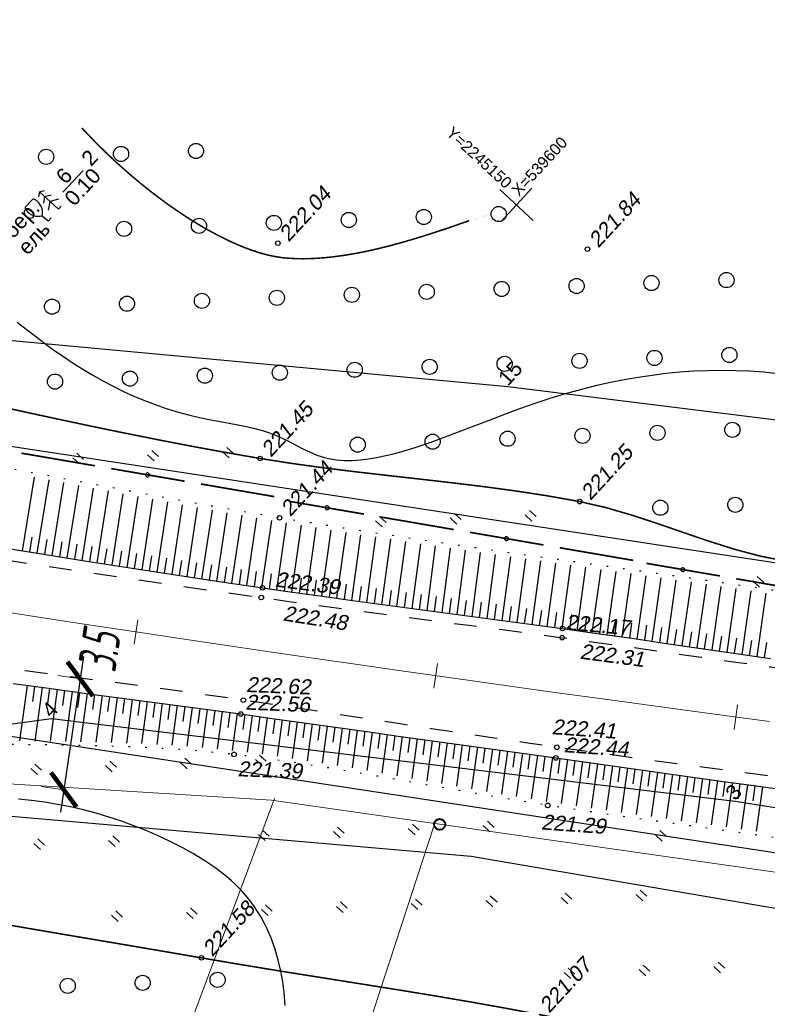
# Model space of a CAD drawing. Header units: millimetres. Extents: x -10 to 1169, y 1 to 1686.
# Tile 106 of 224: x 584 to 634, y 489 to 554. Entities that reach past the tile are written whole.
import ezdxf
from ezdxf.lldxf.tags import DXFTag

# ---------------------------------------------------------------- set-up
doc = ezdxf.new("R2010")
doc.units = ezdxf.units.MM
for name, pattern in [('ADOT1', [1, 0, -1]), ('AHIDDEN1', [2, 0.5, -1.5]), ('AHIDDEN2', [3, 1.5, -1.5]), ('CONTI', [0]), ('PHANTOM2', [1.25, 0.625, -0.125, 0.125, -0.125, 0.125, -0.125])]:
    doc.linetypes.add(name, pattern=pattern)
for name, color, linetype in [('CONTURS', 7, 'Continuous'), ('COORDS', 7, 'Continuous'), ('IZOLINES', 32, 'Continuous'), ('PDIGIT', 170, 'Continuous'), ('PICKETS', 7, 'Continuous'), ('ОБЪЕКТЫ_АВТОДОРОГ', 7, 'Continuous'), ('УЧАСТКИ', 7, 'Continuous')]:
    doc.layers.add(name, color=color, linetype=linetype)
doc.layers.add('СВЯЗЬ', color=170, linetype='Связь', lineweight=30)
doc.styles.add('2.5', font='isocpeui.ttf', dxfattribs={"width": 0.6, "height": 2.5})
doc.styles.get("Standard").update_dxf_attribs({"font": 'arial.ttf'})
tags = doc.linetypes.add('газ', pattern='A,42.7,-5.08,["Г",Standard,S=2.54,R=0,X=-2.54,Y=-1.27],-3.81', length=51.59).pattern_tags.tags
tags[6] = DXFTag(74, 10)
doc.linetypes.add('Связь', pattern='A,12.5,[130,ltypeshp.shx,S=1,R=-30,X=0,Y=0.9],1,[130,ltypeshp.shx,S=1,R=-30,X=0,Y=0.9],1,[130,ltypeshp.shx,S=1,R=-30,X=0,Y=0.9],4.5', length=19)
doc.dimstyles.new('Пятисотый', dxfattribs={"dimtxt": 2.5, "dimasz": 2, "dimexe": 1.5, "dimexo": 0, "dimgap": 1, "dimtad": 1, "dimdec": 1, "dimlfac": 0.5, "dimrnd": 0.5, "dimzin": 0, "dimdsep": 46, "dimtxsty": '2.5', "dimblk": 'ARCHTICK', "dimcen": 2, "dimdle": 1.5, "dimclrd": 190, "dimclre": 190, "dimclrt": 190, "dimadec": 0, "dimazin": 0, "dimtfac": 1, "dimtdec": 1, "dimtix": 1, "dimtmove": 1, "dimatfit": 3, "dimfxl": 1, "dimtolj": 1, "dimtzin": 0, "dimlwe": 20, "dimarcsym": 0})

# ---------------------------------------------------------------- blocks, each defined once
blk = doc.blocks.new('401')
at = {"layer": 'CONTURS'}
for p, q in [((0, 0), (0, 1.2)), ((0.8, 0), (0.8, 1.2))]:
    blk.add_line(p, q, dxfattribs=at)
blk = doc.blocks.new('372')
at = {"layer": 'CONTURS'}
blk.add_circle((0, 0), 1, dxfattribs=at)
blk = doc.blocks.new('390_2')
at = {"layer": 'CONTURS', "color": 7}
for p, q in [((0.7, 3.47), (-0.69, 3.47)), ((0, 1.06), (0, 0.03)), ((0.02, 0), (0.58, 0))]:
    blk.add_line(p, q, dxfattribs=at)
at = {"layer": 'CONTURS', "color": 7, "linetype": 'Continuous'}
for centre, radius, start, end in [((1.01, 2.72), 1.95, 167.2459, 239.376), ((-19.94, 7.46), 19.52, 347.2459, 347.6983), ((-0.65, 3.26), 0.22, 101.9408, 167.6983), ((-0.69, 3.45), 0.0195, 90, 101.9408), ((-1.01, 2.72), 1.95, 300.624, 12.7541), ((0.65, 3.26), 0.22, 12.3017, 76.9673), ((19.94, 7.46), 19.52, 192.3017, 192.7541)]:
    blk.add_arc(centre, radius, start, end, dxfattribs=at)
blk = doc.blocks.new('390_5')
at = {"layer": 'CONTURS', "color": 7}
for p, q in [((0, 3.4), (-0.57, 3.03)), ((0, 3.4), (0, 0.01)), ((0, 3.4), (0.58, 3.03)), ((-0.96, 0.88), (0, 1.51)), ((0, 2.48), (-0.76, 2)), ((0, 2.48), (0.77, 2)), ((0.97, 0.88), (0, 1.51)), ((0, 0), (0.53, 0))]:
    blk.add_line(p, q, dxfattribs=at)
blk = doc.blocks.new('133')
at = {"layer": 'CONTURS', "color": 7, "linetype": 'Continuous', "const_width": 0.2}
for points in [[(-11, 0), (-2, 0)], [(0, 0), (9, 0)]]:
    blk.add_lwpolyline(points, dxfattribs=at)
at = {"layer": 'CONTURS', "color": 7, "linetype": 'Continuous', "const_width": 0.5}
blk.add_lwpolyline([(-6.79, 0, 1), (-6.29, 0, 1)], format="xyb", close=True, dxfattribs=at)
blk = doc.blocks.new('_ArchTick')
at = {"color": 0, "linetype": 'ByBlock', "const_width": 0.15}
blk.add_lwpolyline([(-0.5, -0.5), (0.5, 0.5)], dxfattribs=at)
blk = doc.blocks.new('*D41')
at = {"layer": 'CONTURS', "color": 190, "linetype": 'Continuous', "lineweight": -2}
blk.add_line((588.64, 511.788), (587.117, 501.501), dxfattribs=at)
at = {"layer": 'CONTURS', "color": 190, "linetype": 'Continuous', "lineweight": 20}
for p, q in [((588.421, 510.304), (586.937, 510.524)), ((587.337, 502.985), (585.853, 503.204))]:
    blk.add_line(p, q, dxfattribs=at)
at = {"layer": 'Defpoints', "color": 0}
for p in [(588.421, 510.304), (587.337, 502.985), (587.337, 502.985)]:
    blk.add_point(p, dxfattribs=at)
at = {"layer": 'CONTURS', "color": 190, "lineweight": -2, "xscale": 2, "yscale": 2, "zscale": 2}
for p, rotation in [((588.421, 510.304), 81.57656603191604), ((587.337, 502.985), 261.5765660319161)]:
    blk.add_blockref('_ArchTick', p, dxfattribs=dict(at, rotation=rotation))
at = {"layer": 'CONTURS', "color": 190, "lineweight": 15, "insert": (589.686, 512.141), "char_height": 2.5, "attachment_point": 5, "rotation": 81.57657, "style": '2.5'}
blk.add_mtext('\\A1;3.5', dxfattribs=at)
blk = doc.blocks.new('пкк')
at = {"layer": 'ОБЪЕКТЫ_АВТОДОРОГ', "lineweight": 15, "ltscale": 200}
blk.add_line((-0.011, -0.822), (-0.008, 0.805), dxfattribs=at)

msp = doc.modelspace()

# ---------------------------------------------------------------- linework, layer by layer
at = {"linetype": 'Continuous', "lineweight": 40}
msp.add_circle((612.14863, 500.69723), 0.36213, dxfattribs=at)
at = {"layer": 'CONTURS', "lineweight": -2}
for p, q in [((584.60546, 518.76586), (585.39515, 523.63195)), ((585.59255, 518.60568), (586.37404, 523.44794)), ((586.57984, 518.44677), (587.35217, 523.26359)), ((587.56737, 518.28934), (588.33102, 523.07911)), ((588.5549, 518.13191), (589.3099, 522.89476)), ((589.54268, 517.97606), (590.28828, 522.71166)), ((590.53065, 517.82144), (591.26738, 522.52843)), ((591.51863, 517.66682), (592.24649, 522.34519)), ((592.5069, 517.51409), (593.22539, 522.16511)), ((593.49531, 517.36234), (594.20502, 521.98503)), ((594.48373, 517.21058), (595.18464, 521.80494)), ((595.47249, 517.06104), (596.16417, 521.62909)), ((596.46135, 516.9122), (597.1445, 521.45406)), ((597.45021, 516.76336), (598.12477, 521.27905)), ((598.43945, 516.61708), (599.10489, 521.10879)), ((599.42876, 516.47121), (600.08588, 520.94077)), ((600.41806, 516.32534), (601.06656, 520.77281)), ((601.40786, 516.18287), (602.04674, 520.60969)), ((602.39768, 516.04055), (603.02794, 520.45092)), ((603.388, 515.90171), (604.00851, 520.29225)), ((604.37833, 515.76301), (604.99001, 520.13342)), ((585.099, 518.68577), (585.25876, 519.67293)), ((586.08619, 518.52622), (586.24502, 519.51353)), ((605.36905, 515.62711), (605.97173, 519.97673)), ((606.35979, 515.49132), (606.95539, 519.82623)), ((607.35082, 515.35765), (607.9393, 519.6757)), ((608.34185, 515.22406), (608.92426, 519.525)), ((587.0736, 518.36805), (587.23149, 519.35551)), ((588.06113, 518.21063), (588.21814, 519.19822)), ((589.04879, 518.05399), (589.20484, 519.04173)), ((590.03667, 517.89875), (590.19175, 518.88665)), ((609.33308, 515.09192), (609.90965, 519.37424)), ((610.32432, 514.95982), (610.89686, 519.22962)), ((611.31566, 514.82848), (611.88464, 519.08496)), ((612.307, 514.69717), (612.87328, 518.94017)), ((591.02464, 517.74413), (591.17883, 518.73217)), ((592.01276, 517.59046), (592.16596, 518.57865)), ((593.0011, 517.43821), (593.15331, 518.42656)), ((593.98952, 517.28646), (594.1408, 518.27495)), ((613.29835, 514.56594), (613.86261, 518.79528)), ((614.2897, 514.4347), (614.85308, 518.65341)), ((615.28097, 514.30285), (615.84448, 518.51246)), ((616.27224, 514.17098), (616.83646, 518.37143)), ((617.26333, 514.0378), (617.82932, 518.23028)), ((594.97811, 517.13581), (595.12837, 518.12446)), ((595.96692, 516.98662), (596.11614, 517.97542)), ((596.95578, 516.83778), (597.10402, 517.82673)), ((597.94483, 516.69022), (598.09198, 517.67933)), ((598.9341, 516.54414), (599.08011, 517.53342)), ((618.25442, 513.90458), (618.82273, 518.0901)), ((619.24523, 513.76937), (619.81719, 517.95075)), ((620.23604, 513.6341), (620.81184, 517.81136)), ((621.22642, 513.49572), (621.80739, 517.67185)), ((622.21679, 513.35726), (622.80245, 517.53235)), ((599.92341, 516.39827), (600.06828, 517.38772)), ((600.91296, 516.25411), (601.05653, 517.24375)), ((601.90277, 516.11171), (602.04493, 517.10156)), ((602.89284, 515.97113), (603.03354, 516.96118)), ((623.20687, 513.21673), (623.7978, 517.39266)), ((624.19679, 513.07515), (624.79213, 517.25311)), ((625.18662, 512.93288), (625.7861, 517.11361)), ((626.17626, 512.78933), (626.77892, 516.97407)), ((603.88316, 515.83236), (604.02244, 516.82261)), ((604.87369, 515.69506), (605.01162, 516.6855)), ((605.86442, 515.55921), (606.0011, 516.54983)), ((606.8553, 515.42448), (606.99088, 516.41525)), ((607.84633, 515.29086), (607.98095, 516.28175)), ((627.1659, 512.64575), (627.7707, 516.83244)), ((628.15542, 512.50136), (628.76149, 516.69095)), ((629.14494, 512.35697), (629.75141, 516.54958)), ((630.1345, 512.2128), (630.74047, 516.40833)), ((631.12406, 512.06871), (631.72817, 516.26334)), ((608.83747, 515.15799), (608.97128, 516.149)), ((609.8287, 515.02587), (609.96187, 516.01696)), ((610.81999, 514.89415), (610.95269, 515.88531)), ((611.81133, 514.76283), (611.94372, 515.75403)), ((612.80267, 514.63155), (612.93494, 515.62277)), ((632.11371, 511.92522), (632.71467, 516.11781)), ((633.10349, 511.78256), (633.70063, 515.97236)), ((613.79403, 514.50032), (613.92633, 515.49153)), ((614.78534, 514.36877), (614.91786, 515.35995)), ((615.7766, 514.23691), (615.90951, 515.22804)), ((616.76778, 514.10439), (616.90124, 515.09544)), ((617.75887, 513.97119), (617.89304, 514.96215)), ((618.74983, 513.83698), (618.88486, 514.82782)), ((619.74064, 513.70174), (619.87668, 514.69244)), ((620.73123, 513.56491), (620.8684, 514.55546)), ((621.72161, 513.42649), (621.85996, 514.41687)), ((622.71183, 513.28699), (622.85134, 514.27721)), ((623.70183, 513.14594), (623.84242, 514.13601)), ((624.69171, 513.00402), (624.83321, 513.99396)), ((625.68144, 512.86111), (625.82368, 513.85094)), ((626.67108, 512.71754), (626.81384, 513.7073)), ((627.66066, 512.57356), (627.80373, 513.56327)), ((628.65018, 512.42917), (628.79335, 513.41887)), ((629.63972, 512.28489), (629.78278, 513.2746)), ((630.62928, 512.14076), (630.77203, 513.13052)), ((631.61889, 511.99697), (631.76111, 512.9868)), ((632.6086, 511.85389), (632.75009, 512.84383)), ((633.59839, 511.71137), (633.73896, 512.70144)), ((584.91313, 509.87449), (584.40649, 506.21599)), ((585.4086, 509.80731), (585.27215, 508.81666)), ((585.90406, 509.74013), (585.41932, 506.20085)), ((586.39961, 509.67352), (586.26458, 508.68268)), ((586.89515, 509.60691), (586.43133, 506.18572)), ((587.3908, 509.54115), (587.25693, 508.55015)), ((587.88646, 509.47538), (587.44145, 506.169)), ((588.38212, 509.40961), (588.24907, 508.4185)), ((588.87777, 509.34385), (588.45011, 506.1493)), ((589.3735, 509.27861), (589.24108, 508.28741)), ((589.86922, 509.21337), (589.45813, 506.12962)), ((590.36496, 509.14821), (590.23295, 508.15696)), ((590.86069, 509.08304), (590.46422, 506.10267)), ((591.35642, 509.01781), (591.22457, 508.02654)), ((591.85215, 508.95258), (591.46847, 506.06787)), ((592.34786, 508.88721), (592.21593, 507.89595)), ((592.84357, 508.82185), (592.47218, 506.03308)), ((593.33927, 508.75648), (593.20708, 507.76526)), ((593.83498, 508.69112), (593.47323, 505.98281)), ((594.33058, 508.62492), (594.19784, 507.63377)), ((594.82618, 508.55873), (594.47215, 505.9224)), ((595.32176, 508.49235), (595.18827, 507.5013)), ((595.81733, 508.42598), (595.47094, 505.862)), ((596.31283, 508.35907), (596.17845, 507.36814)), ((596.80834, 508.29217), (596.46571, 505.77551)), ((597.30367, 508.22398), (597.16837, 507.23317)), ((597.79899, 508.15578), (597.45975, 505.67889)), ((598.29432, 508.08759), (598.15827, 507.09689)), ((598.78965, 508.0194), (598.45407, 505.58224)), ((599.28486, 507.95033), (599.14809, 506.95973)), ((599.78006, 507.88126), (599.4449, 505.46014)), ((600.27523, 507.81192), (600.13787, 506.8214)), ((600.7704, 507.74258), (600.43567, 505.3331)), ((601.26557, 507.67327), (601.12783, 506.68281)), ((601.76075, 507.60397), (601.4253, 505.19459)), ((602.25592, 507.53468), (602.11794, 506.54425)), ((602.7511, 507.4654), (602.41465, 505.05207)), ((603.24628, 507.39614), (603.10815, 506.40573)), ((603.74146, 507.32689), (603.40308, 504.90152)), ((604.23664, 507.25766), (604.09844, 506.26725)), ((604.73183, 507.18843), (604.39102, 504.74655)), ((605.22702, 507.11922), (605.08878, 506.12882)), ((605.7222, 507.05001), (605.37833, 504.5864)), ((606.21739, 506.98084), (606.07916, 505.99044)), ((606.71259, 506.91166), (606.36509, 504.42199)), ((607.20778, 506.8425), (607.06956, 505.8521)), ((607.70297, 506.77335), (607.35149, 504.25467)), ((608.19817, 506.70423), (608.05998, 505.71382)), ((608.69337, 506.6351), (608.33742, 504.08382)), ((609.18857, 506.566), (609.05041, 505.57559)), ((609.68377, 506.49689), (609.32321, 503.91175)), ((610.17898, 506.42782), (610.04086, 505.43741)), ((610.67419, 506.35876), (610.30868, 503.73745)), ((611.1694, 506.2897), (611.03132, 505.29928)), ((611.6646, 506.22064), (611.29415, 503.56303)), ((612.15982, 506.15163), (612.02178, 505.1612)), ((612.65503, 506.08261), (612.27956, 503.38826)), ((613.15025, 506.0136), (613.01224, 505.02317)), ((613.64546, 505.94459), (613.26502, 503.2139)), ((614.14068, 505.87564), (614.00271, 504.8852)), ((614.63591, 505.80668), (614.25075, 503.04165)), ((615.13113, 505.73772), (614.99317, 504.74728)), ((615.62635, 505.66876), (615.23651, 502.86975)), ((616.12158, 505.59985), (615.98364, 504.60941)), ((616.61681, 505.53095), (616.22297, 502.70301)), ((617.11204, 505.46204), (616.9741, 504.4716)), ((617.60727, 505.39314), (617.20937, 502.53629)), ((618.1025, 505.32428), (617.96454, 504.33385)), ((618.59774, 505.25543), (618.19684, 502.37774)), ((619.09298, 505.18658), (618.95496, 504.19615)), ((619.58821, 505.11773), (619.18422, 502.21952)), ((620.08343, 505.04872), (619.9453, 504.0583)), ((620.57864, 504.97971), (620.17249, 502.06904)), ((621.07385, 504.91065), (620.93557, 503.92025)), ((621.56906, 504.84159), (621.16089, 501.91976)), ((622.06424, 504.77233), (621.92579, 503.78196)), ((622.55942, 504.70307), (622.14974, 501.77452)), ((623.05458, 504.63365), (622.91596, 503.64331)), ((623.54974, 504.56424), (623.13901, 501.63129)), ((624.04488, 504.49476), (623.90614, 503.50443)), ((624.54003, 504.42528), (624.12862, 501.48996)), ((625.03517, 504.35569), (624.89634, 503.36538)), ((625.5303, 504.2861), (625.11873, 501.35084)), ((626.02543, 504.21651), (625.88658, 503.2262)), ((626.52057, 504.14692), (626.10908, 501.21228)), ((627.0157, 504.07733), (626.87687, 503.08701)), ((627.51083, 504.00773), (627.09983, 501.07535)), ((628.00597, 503.93814), (627.86722, 502.94781)), ((628.5011, 503.86855), (628.09076, 500.93841)), ((628.99626, 503.79912), (628.85767, 502.80877)), ((629.49141, 503.7297), (629.08199, 500.80174)), ((629.98657, 503.66028), (629.84822, 502.6699)), ((630.48173, 503.59086), (630.07339, 500.66505)), ((630.97692, 503.52171), (630.83888, 502.53128)), ((631.47212, 503.45256), (631.0649, 500.52696)), ((631.96732, 503.38349), (631.82967, 502.39301)), ((632.46253, 503.31442), (632.05652, 500.38862)), ((632.95778, 503.24565), (632.82059, 502.25511)), ((633.45303, 503.17688), (633.04815, 500.24793))]:
    msp.add_line(p, q, dxfattribs=at)
at = {"layer": 'CONTURS', "color": 1, "linetype": 'газ', "lineweight": 15}
for p, q in [((575.85561, 503.85812), (601.0501, 502.29748)), ((601.0501, 502.29748), (643.09834, 496.27387))]:
    msp.add_line(p, q, dxfattribs=at)
at = {"layer": 'CONTURS', "color": 0, "linetype": 'CONTI', "lineweight": 15}
for p, q in [((601.2417, 502.3998), (591.30019, 475.76924)), ((611.77517, 500.58449), (603.67876, 475.87324))]:
    msp.add_line(p, q, dxfattribs=at)
at = {"layer": 'CONTURS', "linetype": 'AHIDDEN1', "const_width": 0.1, "flags": 128}
for points in [[(555.53073, 546.79417), (556.11664, 546.43615), (556.69754, 546.07218), (557.27344, 545.70226), (557.84432, 545.3264), (558.4102, 544.9446), (558.97106, 544.55685), (559.52692, 544.16316), (560.07778, 543.76352), (560.62362, 543.35794), (561.16445, 542.94641), (562.46551, 541.79911), (563.6595, 540.49383), (564.77852, 539.08191), (565.85463, 537.61464), (566.91991, 536.14335), (568.00644, 534.71934), (569.14629, 533.39394), (570.37154, 532.21845), (571.71426, 531.24418), (573.20654, 530.52246), (573.6744, 530.36381), (574.15308, 530.22422), (574.64069, 530.10041), (575.13533, 529.98908), (575.6351, 529.88692), (576.13812, 529.79066), (576.64249, 529.69698), (577.14631, 529.6026), (577.64769, 529.50421), (578.14474, 529.39853), (580.35192, 528.90589), (582.56013, 528.41563), (584.76965, 527.9301), (586.98077, 527.45162), (589.19377, 526.98252), (591.40894, 526.52514), (593.62657, 526.08181), (595.84695, 525.65487), (598.07035, 525.24664), (600.29707, 524.85946), (602.39913, 524.5293), (604.50825, 524.23904), (606.6224, 523.97751), (608.73958, 523.73354), (610.85776, 523.49594), (612.97492, 523.25356), (615.08904, 522.99521), (617.1981, 522.70971), (619.30008, 522.3859), (621.39295, 522.01261), (623.11042, 521.61847), (624.81957, 521.1233), (626.52269, 520.56358), (628.22205, 519.97576), (629.91995, 519.39632), (631.61868, 518.86171), (633.32052, 518.4084), (635.02777, 518.07285), (636.7427, 517.89153), (638.46761, 517.90091), (638.93657, 517.94157), (639.40606, 517.99799), (639.876, 518.06673), (640.3463, 518.14436), (640.8169, 518.22744), (641.28769, 518.31255), (641.7586, 518.39626), (642.22955, 518.47513), (642.70045, 518.54573), (643.17123, 518.60463), (646.00676, 518.56403), (648.91026, 518.26179), (652.74183, 517.52676), (655.9137, 516.91338), (658.74623, 516.57614), (661.43451, 515.8212)], [(314.80166, 532.01277), (316.73886, 532.48306), (318.67527, 532.95645), (320.61087, 533.43294), (322.54567, 533.91254), (324.47966, 534.39523), (326.41285, 534.88102), (328.34523, 535.36991), (330.27681, 535.8619), (332.20759, 536.35699), (334.13756, 536.85518), (336.21996, 537.43308), (338.29564, 538.07013), (340.36708, 538.74252), (342.43675, 539.42648), (344.50713, 540.09819), (346.5807, 540.73387), (348.65993, 541.30973), (350.74731, 541.80198), (352.84531, 542.18681), (354.9564, 542.44045), (356.80618, 542.52837), (358.66563, 542.49642), (360.53299, 542.37138), (362.40649, 542.18004), (364.28435, 541.9492), (366.16481, 541.70565), (368.04609, 541.47618), (369.92643, 541.28758), (371.80404, 541.16664), (373.67717, 541.14016), (375.34163, 541.20613), (377.00667, 541.33927), (378.67194, 541.52162), (380.33704, 541.73523), (382.00161, 541.96217), (383.66528, 542.18448), (385.32767, 542.38421), (386.9884, 542.54342), (388.6471, 542.64416), (390.3034, 542.66848), (392.97479, 542.52407), (395.6361, 542.18495), (398.28995, 541.69583), (400.93893, 541.10142), (403.58563, 540.44641), (406.23266, 539.77551), (408.88262, 539.13343), (411.5381, 538.56487), (414.20171, 538.11454), (416.87604, 537.82714), (419.16966, 537.75214), (421.48498, 537.82265), (423.81415, 537.9945), (426.14931, 538.2235), (428.4826, 538.46545), (430.80617, 538.67617), (433.11216, 538.81147), (435.39273, 538.82716), (437.64, 538.67905), (439.84614, 538.32296), (441.99683, 537.70493), (444.09218, 536.84084), (446.14612, 535.79118), (448.1726, 534.61647), (450.18555, 533.37721), (452.19894, 532.13391), (454.22669, 530.94707), (456.28276, 529.8772), (458.38108, 528.98481), (460.53561, 528.33041), (462.59042, 527.97893), (464.70208, 527.83971), (466.85487, 527.8572), (469.0331, 527.97586), (471.22107, 528.14015), (473.40308, 528.29453), (475.56344, 528.38346), (477.68645, 528.35138), (479.7564, 528.14277), (481.7576, 527.70208), (483.93959, 526.88106), (486.02587, 525.77396), (488.03954, 524.44624), (490.00371, 522.96336), (491.94149, 521.39077), (493.87599, 519.79392), (495.83032, 518.23827), (497.8276, 516.78927), (499.89092, 515.51237), (502.04341, 514.47304), (504.12695, 513.71053), (506.26424, 513.08026), (508.44534, 512.55709), (510.66032, 512.11589), (512.89924, 511.7315), (515.15217, 511.3788), (517.40916, 511.03263), (519.66028, 510.66786), (521.89559, 510.25935), (524.10517, 509.78195), (528.57351, 508.6529), (533.01459, 507.41252), (537.43551, 506.09021), (541.84338, 504.71538), (546.24529, 503.31741), (550.64836, 501.92571), (555.05968, 500.56968), (559.48636, 499.27873), (563.9355, 498.08224), (568.4142, 497.00963), (571.19497, 496.40947), (573.98359, 495.8419), (576.77882, 495.30199), (579.57942, 494.7848), (582.38414, 494.28539), (585.19175, 493.79885), (588.001, 493.32024), (590.81065, 492.84461), (593.61945, 492.36705), (596.42618, 491.88263), (598.64905, 491.50286), (600.87432, 491.13598), (603.10117, 490.7777), (605.3288, 490.42375), (607.5564, 490.06987), (609.78317, 489.71177), (612.00831, 489.34519), (614.231, 488.96584), (616.45045, 488.56946), (618.66585, 488.15178), (620.44546, 487.7971), (622.22212, 487.42715), (623.99647, 487.04533), (625.7692, 486.65503), (627.54097, 486.25966), (629.31243, 485.8626), (631.08427, 485.46725), (632.85713, 485.07702), (632.99796, 485.04672)]]:
    msp.add_lwpolyline(points, dxfattribs=at)
at = {"layer": 'CONTURS', "linetype": 'ADOT1', "flags": 128}
for points in [[(658.01901, 512.12489), (657.86569, 512.15311), (655.47174, 512.58831), (653.07692, 513.01816), (650.68121, 513.44265), (648.28462, 513.86179), (645.88715, 514.27558), (643.48879, 514.68401), (639.30753, 515.36871), (635.12005, 516.01567), (630.92786, 516.63411), (626.73249, 517.23324), (622.53546, 517.82227), (618.33827, 518.41043), (614.14247, 519.00694), (609.94955, 519.621), (605.76105, 520.26185), (601.57848, 520.93868), (598.48973, 521.46774), (595.40456, 522.01858), (592.32199, 522.58528), (589.24105, 523.16188), (586.16077, 523.74245), (583.08017, 524.32104), (579.99828, 524.89169), (576.91413, 525.44848), (573.82673, 525.98545), (570.73513, 526.49667), (568.49373, 526.82605), (566.24139, 527.1088), (563.98237, 527.36225), (561.72092, 527.60372), (559.46129, 527.85055), (557.20774, 528.12004), (554.96452, 528.42954), (552.73588, 528.79636), (550.52609, 529.23784), (548.33938, 529.77128), (546.64866, 530.25982), (544.97231, 530.80384), (543.30763, 531.39308), (541.65189, 532.01722), (540.00239, 532.666), (538.3564, 533.32911), (536.71121, 533.99626), (535.0641, 534.65717), (533.41237, 535.30155), (531.75328, 535.9191), (529.45386, 536.74634), (527.15251, 537.5682), (524.84924, 538.38469), (522.54403, 539.19581), (520.23689, 540.00155), (517.92783, 540.80193), (515.61683, 541.59693), (513.3039, 542.38657), (510.98905, 543.17083), (508.67226, 543.94972)], [(645.02314, 498.06055), (643.42808, 498.34676), (641.06479, 498.75799), (638.8936, 499.11806), (636.71897, 499.45789), (634.54159, 499.78165), (632.36217, 500.09356), (630.18142, 500.3978), (628.00003, 500.69855), (625.81872, 501.00003), (623.63819, 501.30641), (621.45914, 501.6219), (619.28228, 501.95067), (617.21092, 502.28258), (615.14178, 502.63232), (613.07412, 502.99362), (611.0072, 503.36019), (608.94028, 503.72576), (606.87262, 504.08407), (604.80348, 504.42882), (602.73213, 504.75375), (600.65781, 505.05258), (598.57979, 505.31904), (595.71554, 505.59743), (592.83706, 505.77148), (589.94884, 505.87158), (587.0554, 505.92812), (584.16125, 505.97152), (581.27089, 506.03215), (578.38885, 506.14044), (575.51962, 506.32676), (572.66772, 506.62153), (569.83766, 507.05513), (567.7318, 507.47509), (565.63637, 507.95855), (563.54962, 508.49464), (561.46981, 509.0725), (559.39519, 509.68126), (557.32402, 510.31004), (555.25455, 510.94798), (553.18503, 511.5842), (551.11373, 512.20785), (549.03889, 512.80804), (546.89687, 513.4035), (544.75112, 513.98861), (542.60347, 514.56868), (540.45578, 515.149), (538.3099, 515.73489), (536.16766, 516.33164), (534.0309, 516.94457), (531.90149, 517.57896), (529.78125, 518.24014), (527.67203, 518.93339), (525.33944, 519.73562), (523.01514, 520.56217), (520.69913, 521.41305), (518.39142, 522.28826), (516.09201, 523.1878), (513.80089, 524.11166), (511.51806, 525.05985), (509.24354, 526.03236), (506.97731, 527.02921), (504.71937, 528.05038)]]:
    msp.add_lwpolyline(points, dxfattribs=at)
at = {"layer": 'CONTURS'}
msp.add_lwpolyline([(587.28342, 542.43546), (588.61995, 543.88187)], dxfattribs=at)
at = {"layer": 'CONTURS', "linetype": 'AHIDDEN2', "flags": 128}
for points in [[(508.26174, 538.14487), (510.60093, 537.16017), (512.94739, 536.19786), (515.30114, 535.25793), (517.66216, 534.34038), (520.03047, 533.44522), (522.40605, 532.57243), (524.78891, 531.72204), (527.17905, 530.89402), (529.57647, 530.08838), (531.98117, 529.30513), (533.95788, 528.67831), (535.93993, 528.06416), (537.92711, 527.46368), (539.91925, 526.87791), (541.91615, 526.30785), (543.91763, 525.75453), (545.92349, 525.21894), (547.93356, 524.70212), (549.94763, 524.20508), (551.96552, 523.72883), (553.9182, 523.29369), (555.87705, 522.88436), (557.84113, 522.49713), (559.8095, 522.1283), (561.78121, 521.77416), (563.7553, 521.431), (565.73085, 521.09511), (567.70689, 520.7628), (569.68248, 520.43036), (571.65667, 520.09408), (574.52094, 519.60809), (577.38743, 519.13452), (580.25592, 518.67239), (583.1262, 518.2207), (585.99805, 517.77848), (588.87124, 517.34474), (591.74557, 516.91851), (594.6208, 516.49878), (597.49673, 516.08459), (600.37312, 515.67495), (602.35769, 515.3974), (604.34317, 515.12625), (606.32937, 514.86016), (608.3161, 514.59777), (610.30317, 514.33774), (612.29039, 514.07871), (614.27757, 513.81934), (616.26452, 513.55829), (618.25104, 513.29419), (620.23695, 513.02571), (622.52988, 512.7102), (624.82227, 512.39064), (627.11424, 512.06806), (629.40594, 511.74349), (631.6975, 511.41794), (633.98907, 511.09245), (636.28079, 510.76803), (638.5728, 510.44571), (640.86523, 510.12652), (643.15822, 509.81147), (645.5263, 509.48961), (647.89464, 509.16962), (650.26323, 508.8515), (652.63208, 508.53526), (654.476, 508.29059)], [(648.66206, 501.99865), (646.52196, 502.26648), (644.13266, 502.56832), (641.74372, 502.87294), (639.55662, 503.15368), (637.36967, 503.43583), (635.18293, 503.71977), (632.99646, 504.0059), (630.81033, 504.29462), (628.62462, 504.58633), (626.43937, 504.88142), (624.25466, 505.18029), (622.07056, 505.48334), (619.88713, 505.79095), (617.81533, 506.08892), (615.74444, 506.39332), (613.67427, 506.70279), (611.60464, 507.016), (609.53534, 507.3316), (607.46618, 507.64824), (605.39698, 507.96457), (603.32754, 508.27926), (601.25767, 508.59095), (599.18717, 508.89829), (596.34678, 509.30383), (593.50307, 509.69002), (590.65732, 510.06419), (587.81081, 510.43366), (584.96482, 510.80576), (582.12065, 511.1878), (579.27955, 511.58712), (576.44283, 512.01104), (573.61176, 512.46687), (570.78763, 512.96196), (568.72249, 513.34793), (566.6594, 513.7476), (564.59838, 514.16019), (562.53947, 514.58493), (560.4827, 515.02105), (558.42809, 515.46777), (556.37568, 515.92432), (554.32548, 516.38993), (552.27755, 516.86383), (550.23189, 517.34524), (548.10757, 517.84868), (545.98243, 518.35406), (543.85785, 518.86487), (541.73519, 519.38456), (539.61584, 519.91662), (537.50117, 520.46452), (535.39255, 521.03173), (533.29136, 521.62172), (531.19898, 522.23798), (529.11677, 522.88397), (526.79199, 523.64008), (524.47597, 524.42341), (522.16873, 525.23394), (519.87025, 526.07167), (517.58054, 526.93662), (515.2996, 527.82877), (513.02743, 528.74813), (510.76403, 529.6947), (508.5094, 530.66847), (506.26353, 531.66945)]]:
    msp.add_lwpolyline(points, dxfattribs=at)
at = {"layer": 'CONTURS', "linetype": 'Continuous', "flags": 128}
for points in [[(583.26067, 518.98409), (586.12382, 518.51946), (588.98824, 518.06283), (591.85391, 517.61435), (594.72079, 517.17418), (597.58886, 516.74249), (600.45807, 516.31944), (602.43629, 516.035), (604.41557, 515.75779), (606.39571, 515.48639), (608.37651, 515.21939), (610.35774, 514.95537), (612.33922, 514.69291), (614.32072, 514.43059), (616.30204, 514.16701), (618.28297, 513.90075), (620.26331, 513.63038), (622.55134, 513.31048), (624.83845, 512.98339), (627.12498, 512.65172), (629.41125, 512.31812), (631.6976, 511.9852), (633.98434, 511.6556)], [(583.99379, 509.99913), (586.49783, 509.65963), (589.00306, 509.32722), (591.5088, 508.99785), (594.01435, 508.66746), (596.51904, 508.332), (599.02216, 507.98739), (601.10174, 507.69618), (603.18136, 507.40519), (605.26101, 507.11444), (607.34069, 506.82392), (609.4204, 506.53362), (611.50015, 506.24356), (613.57993, 505.95372), (615.65974, 505.66411), (617.73958, 505.37473), (619.81945, 505.08558), (621.9986, 504.78169), (624.17756, 504.47623), (626.35641, 504.16999), (628.53526, 503.86374), (630.71422, 503.55826), (632.89338, 503.25433), (635.07285, 502.95272)]]:
    msp.add_lwpolyline(points, dxfattribs=at)
at = {"layer": 'COORDS', "lineweight": -2}
for p, q in [((618.32588, 540.58216), (616.12252, 542.61814)), ((616.20621, 540.49847), (618.24219, 542.70183))]:
    msp.add_line(p, q, dxfattribs=at)
at = {"layer": 'IZOLINES', "const_width": 0.1}
msp.add_lwpolyline([(588.52787, 546.68265), (589.18683, 545.98674), (589.20093, 545.97223), (589.20094, 545.97222), (589.20096, 545.9722), (589.20068, 545.97228), (589.72552, 545.44299), (590.26039, 544.924), (590.80502, 544.41541), (591.35917, 543.91736), (591.92268, 543.43008), (592.4955, 542.95396), (593.07766, 542.48949), (593.64796, 542.05324), (594.25712, 541.60767), (594.26927, 541.59901), (594.26928, 541.599), (594.26973, 541.59895), (594.86351, 541.18516), (595.46687, 540.78576), (596.07994, 540.40176), (596.53061, 540.13379), (597.02396, 539.8547), (597.0405, 539.84561), (597.04052, 539.8456), (597.04057, 539.84557), (597.04243, 539.84526), (597.66525, 539.51492), (598.29865, 539.20607), (598.6194, 539.06036), (598.94292, 538.92106), (599.26928, 538.78872), (599.81375, 538.58758), (599.829, 538.58233), (599.82902, 538.58232), (599.82907, 538.58231), (599.82773, 538.58193), (600.21832, 538.45557), (600.61284, 538.34291), (601.00259, 538.24908), (601.3924, 538.17427), (601.39156, 538.17367), (601.63652, 538.13725), (601.88227, 538.10723), (602.12868, 538.08384), (602.62248, 538.05482), (603.11678, 538.04636), (603.61086, 538.05558), (604.10424, 538.08036), (604.59659, 538.11908), (605.08767, 538.17042), (605.5773, 538.23332), (606.06537, 538.30686), (606.55178, 538.39023), (607.03649, 538.48271), (607.51945, 538.58361), (608.00067, 538.69231), (608.48017, 538.80822), (608.97758, 538.93592), (608.96639, 538.93267), (609.71948, 539.13933), (610.46885, 539.35882), (611.11948, 539.55938), (611.74062, 539.75831), (611.73067, 539.75632), (612.81777, 540.11743), (613.86546, 540.47966), (613.85639, 540.4771), (614.08572, 540.55699), (614.08631, 540.5572), (614.08749, 540.55761)], dxfattribs=at)
at = {"layer": 'IZOLINES'}
for points in [[(584.26301, 533.86977), (584.86104, 533.3951), (585.4647, 532.92772), (586.07504, 532.46918), (586.69285, 532.02092), (587.31886, 531.58439), (587.95369, 531.16101), (588.59783, 530.75222), (589.25164, 530.35944), (589.91534, 529.98404), (590.58904, 529.62737), (591.27268, 529.29073), (591.96607, 528.97534), (592.66889, 528.68231), (593.38064, 528.41259), (594.1007, 528.16685), (594.82825, 527.94536), (595.56234, 527.74772), (596.30186, 527.5725), (597.04554, 527.41666), (597.79195, 527.27474), (599.28498, 526.99279), (599.86635, 526.86162), (600.44545, 526.70341), (600.44857, 526.70245), (600.44858, 526.70245), (600.44858, 526.70245), (600.4486, 526.70244), (600.44866, 526.70341), (600.90726, 526.55044), (601.35722, 526.3749), (601.74874, 526.20096), (602.11909, 526.02093), (602.1173, 526.02359), (603.07021, 525.52813), (603.55271, 525.29313), (604.04707, 525.08672), (604.55527, 524.92259), (604.81435, 524.85892), (605.07602, 524.80816), (605.3396, 524.77006), (605.86917, 524.72954), (606.39921, 524.7308), (606.92728, 524.76675), (607.45214, 524.83107), (607.9733, 524.91862), (608.49063, 525.02529), (609.00426, 525.14787), (609.5144, 525.28377), (610.02133, 525.4309), (610.52535, 525.58749), (611.52578, 525.92327), (612.51833, 526.28122), (613.50563, 526.6533), (615.47446, 527.41253), (616.46063, 527.78753), (617.45059, 528.15219), (618.44585, 528.50179), (619.44744, 528.83231), (620.45587, 529.14057), (621.04146, 529.3075), (621.62543, 529.46484), (621.62417, 529.46439), (622.52415, 529.68884), (623.429, 529.89191), (624.33827, 530.07314), (625.25149, 530.23206), (626.16816, 530.36822), (627.08776, 530.48115), (628.00972, 530.57036), (628.93348, 530.63528), (629.85839, 530.67532), (630.78378, 530.68983), (631.70894, 530.67814), (632.63307, 530.6396), (633.55533, 530.57355), (634.47482, 530.47943)], [(601.94867, 488.74469), (601.87726, 489.5944), (601.78702, 490.29182), (601.66367, 490.99809), (601.66244, 491.00421), (601.66244, 491.00421), (601.66293, 491.00413), (601.49751, 491.73119), (601.29243, 492.44711), (601.05072, 493.13127), (600.76689, 493.7941), (600.76666, 493.7946), (600.76883, 493.79555), (600.57021, 494.19086), (600.35662, 494.57791), (600.12599, 494.95466), (599.87862, 495.32022), (599.61502, 495.67383), (599.33592, 496.01492), (599.04222, 496.34309), (598.73496, 496.6582), (598.41527, 496.96031), (598.0843, 497.24966), (597.3938, 497.79152), (597.37541, 497.80497), (597.37511, 497.80305), (596.65457, 498.30009), (595.90896, 498.75725), (595.14467, 499.18136), (594.36556, 499.57671), (593.57421, 499.94621), (592.77228, 500.29142), (591.96082, 500.61282), (591.14055, 500.91022), (590.31208, 501.18301), (589.47602, 501.43051), (588.63305, 501.65209), (587.7839, 501.84731), (586.92941, 502.01602), (586.07044, 502.15838), (585.20788, 502.27487), (584.34256, 502.36634)]]:
    msp.add_lwpolyline(points, dxfattribs=at)
at = {"layer": 'PICKETS', "color": 7, "lineweight": -2}
for centre in [(601.46589, 539.07788), (621.91018, 538.68209), (600.29707, 524.85946), (621.39295, 522.01261), (601.57848, 520.93868), (600.45807, 516.31944), (600.37312, 515.67495), (620.26331, 513.63038), (620.23695, 513.02571), (599.18717, 508.89829), (599.02216, 507.98739), (619.88713, 505.79095), (598.57979, 505.31904), (619.81945, 505.08558), (619.28228, 501.95067), (596.42618, 491.88263)]:
    msp.add_circle(centre, 0.15, dxfattribs=at)
at = {"layer": 'ОБЪЕКТЫ_АВТОДОРОГ', "color": 0, "linetype": 'PHANTOM2', "lineweight": 15, "ltscale": 200}
msp.add_lwpolyline([(582.10606, 514.94226), (585.39904, 514.43071), (588.69185, 513.92649), (591.95266, 513.43323), (595.14968, 512.9546), (598.25109, 512.49424), (601.23371, 512.05472), (604.10895, 511.6342), (606.89683, 511.22975), (609.61738, 510.83846), (612.29064, 510.45739), (614.93664, 510.08363), (617.57541, 509.71425), (620.22698, 509.34633), (622.90782, 508.97745), (625.62007, 508.60723), (628.36235, 508.23583), (631.13322, 507.86337), (633.93129, 507.49)], dxfattribs=at)
at = {"layer": 'СВЯЗЬ', "linetype": 'Связь', "lineweight": 30}
msp.add_lwpolyline([(976.35602, 496.82165), (958.89249, 494.94751), (897.6619, 483.87436), (872.19579, 481.21571), (796.73183, 481.85309), (763.84273, 481.32194), (736.36216, 482.60565), (671.04439, 488.10986), (639.71393, 494.21523), (614.23357, 498.56981), (578.28183, 501.7051), (562.40022, 504.31784), (528.71727, 514.07209), (475.48775, 535.49659), (449.46161, 542.60572), (410.28618, 548.93671), (393.44557, 553.15626), (339.38113, 553.83215), (333.7457, 553.39108), (309.38834, 548.84717), (285.15316, 542.73666), (257.42139, 526.27687)], dxfattribs=at)
at = {"layer": 'УЧАСТКИ', "color": 6, "linetype": 'Continuous', "lineweight": -2}
for p, q in [((616.65109, 529.5898), (550.93169, 535.6637)), ((659.82315, 514.07735), (544.13215, 531.69417)), ((669.70389, 522.96623), (616.65109, 529.5898)), ((539.21082, 513.31305), (644.33004, 497.31047)), ((586.52134, 507.66576), (535.16285, 500.59229)), ((631.65187, 502.20839), (586.52134, 507.66576)), ((646.68576, 499.85986), (631.65187, 502.20839))]:
    msp.add_line(p, q, dxfattribs=at)

# ---------------------------------------------------------------- block references
at = {"layer": 'CONTURS', "lineweight": -2, "yscale": 0.5}
for name, p, xscale, zscale, rotation in [('372', (586.1752, 544.77346), 0.5, 0.5, 47.26113010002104), ('372', (591.1211, 544.96875), 0.5, 0.5, 47.26113010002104), ('372', (596.06699, 545.16404), 0.5, 0.5, 47.26113010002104), ('390_5', (586.98421, 541.31688), 0.5, 0.5, 47.26113010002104), ('390_2', (586.30887, 540.53137), 0.5, 0.5, 47.26113010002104), ('372', (616.04585, 540.99929), 0.5, 0.5, 47.26113010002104), ('372', (601.20817, 540.41343), 0.5, 0.5, 47.26113010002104), ('372', (606.15406, 540.60872), 0.5, 0.5, 47.26113010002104), ('372', (611.09996, 540.804), 0.5, 0.5, 47.26113010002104), ('372', (591.31638, 540.02286), 0.5, 0.5, 47.26113010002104), ('372', (596.26228, 540.21814), 0.5, 0.5, 47.26113010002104), ('372', (626.13292, 536.44397), 0.5, 0.5, 47.26113010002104), ('372', (631.07882, 536.63926), 0.5, 0.5, 47.26113010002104), ('372', (611.29524, 535.85811), 0.5, 0.5, 47.26113010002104), ('372', (616.24114, 536.0534), 0.5, 0.5, 47.26113010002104), ('372', (621.18703, 536.24868), 0.5, 0.5, 47.26113010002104), ('372', (591.51167, 535.07696), 0.5, 0.5, 47.26113010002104), ('372', (596.45756, 535.27225), 0.5, 0.5, 47.26113010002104), ('372', (601.40346, 535.46754), 0.5, 0.5, 47.26113010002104), ('372', (606.34935, 535.66282), 0.5, 0.5, 47.26113010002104), ('372', (586.56578, 534.88168), 0.5, 0.5, 47.26113010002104), ('372', (621.38232, 531.30279), 0.5, 0.5, 47.26113010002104), ('372', (626.32821, 531.49808), 0.5, 0.5, 47.26113010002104), ('372', (631.2741, 531.69336), 0.5, 0.5, 47.26113010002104), ('372', (601.59874, 530.52164), 0.5, 0.5, 47.26113010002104), ('372', (606.54464, 530.71693), 0.5, 0.5, 47.26113010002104), ('372', (611.49053, 530.91222), 0.5, 0.5, 47.26113010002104), ('372', (616.43642, 531.1075), 0.5, 0.5, 47.26113010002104), ('372', (586.76106, 529.93578), 0.5, 0.5, 47.26113010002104), ('372', (591.70696, 530.13107), 0.5, 0.5, 47.26113010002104), ('372', (596.65285, 530.32636), 0.5, 0.5, 47.26113010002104), ('372', (631.46939, 526.74747), 0.5, 0.5, 47.26113010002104), ('372', (611.68582, 525.96632), 0.5, 0.5, 47.26113010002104), ('372', (616.63171, 526.16161), 0.5, 0.5, 47.26113010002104), ('372', (621.5776, 526.3569), 0.5, 0.5, 47.26113010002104), ('372', (626.5235, 526.55218), 0.5, 0.5, 47.26113010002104), ('133', (584.54759, 525.20915), 0.5461806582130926, 0.5461806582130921, 350.2483292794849), ('372', (606.73992, 525.77104), 0.5, 0.5, 47.26113010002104), ('401', (593.31355, 524.6953), 0.5, 0.5, 47.26113010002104), ('401', (598.25944, 524.89058), 0.5, 0.5, 47.26113010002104), ('401', (588.36766, 524.50001), 0.5, 0.5, 47.26113010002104), ('133', (596.38995, 523.1739), 0.5461806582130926, 0.5461806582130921, 350.2483292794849), ('133', (608.23779, 520.99841), 0.5461806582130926, 0.5461806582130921, 350.2483292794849), ('372', (626.71879, 521.60629), 0.5, 0.5, 47.26113010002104), ('372', (631.66468, 521.80158), 0.5, 0.5, 47.26113010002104), ('401', (618.2383, 520.72584), 0.5, 0.5, 47.26113010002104), ('401', (608.34652, 520.33526), 0.5, 0.5, 47.26113010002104), ('401', (613.29241, 520.53055), 0.5, 0.5, 47.26113010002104), ('133', (620.08014, 518.96316), 0.5461806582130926, 0.5461806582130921, 350.2483292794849), ('133', (631.72259, 516.91697), 0.5461806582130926, 0.5461806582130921, 350.2483292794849), ('401', (633.27127, 516.3658), 0.5, 0.5, 47.26113010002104), ('401', (600.43469, 504.56904), 0.5, 0.5, 47.26113010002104), ('401', (585.59701, 503.98318), 0.5, 0.5, 47.26113010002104), ('401', (590.5429, 504.17846), 0.5, 0.5, 47.26113010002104), ('401', (595.48879, 504.37375), 0.5, 0.5, 47.26113010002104), ('401', (610.52176, 500.01372), 0.5, 0.5, 47.26113010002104), ('401', (615.46766, 500.209), 0.5, 0.5, 47.26113010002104), ('401', (600.62998, 499.62314), 0.5, 0.5, 47.26113010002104), ('401', (605.57587, 499.81843), 0.5, 0.5, 47.26113010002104), ('401', (626.84564, 499.59306), 0.5, 0.5, 47.26113010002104), ('401', (585.79229, 499.03728), 0.5, 0.5, 47.26113010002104), ('401', (590.73819, 499.23257), 0.5, 0.5, 47.26113010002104), ('401', (620.60884, 495.4584), 0.5, 0.5, 47.26113010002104), ('401', (625.55473, 495.65368), 0.5, 0.5, 47.26113010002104), ('401', (605.77116, 494.87254), 0.5, 0.5, 47.26113010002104), ('401', (610.71705, 495.06782), 0.5, 0.5, 47.26113010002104), ('401', (615.66294, 495.26311), 0.5, 0.5, 47.26113010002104), ('401', (590.93347, 494.28668), 0.5, 0.5, 47.26113010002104), ('401', (595.87937, 494.48196), 0.5, 0.5, 47.26113010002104), ('401', (600.82526, 494.67725), 0.5, 0.5, 47.26113010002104), ('401', (630.69591, 490.90308), 0.5, 0.5, 47.26113010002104), ('372', (592.54581, 490.23438), 0.5, 0.5, 47.26113010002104), ('372', (597.49171, 490.42967), 0.5, 0.5, 47.26113010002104), ('401', (620.80412, 490.5125), 0.5, 0.5, 47.26113010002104), ('401', (625.75002, 490.70779), 0.5, 0.5, 47.26113010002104), ('372', (587.59992, 490.03909), 0.5, 0.5, 47.26113010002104)]:
    msp.add_blockref(name, p, dxfattribs=dict(at, xscale=xscale, zscale=zscale, rotation=rotation))
at = {"layer": 'ОБЪЕКТЫ_АВТОДОРОГ', "color": 0, "linetype": 'PHANTOM2', "lineweight": 15}
for p, rotation in [((592.10785, 513.41), 351.4853816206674), ((611.89695, 510.51351), 351.8873447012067), ((631.71009, 507.78639), 352.3994222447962)]:
    msp.add_blockref('пкк', p, dxfattribs=dict(at, rotation=rotation))

# ---------------------------------------------------------------- texts
at = {"layer": 'CONTURS', "lineweight": -2}
for s, p in [('2', (589.14156, 544.09247)), ('6', (587.45864, 542.90194)), ('0.10', (588.02631, 541.45849)), ('бер.', (583.97313, 539.3054)), ('ель', (584.94549, 538.22791))]:
    msp.add_text(s, height=1, rotation=47.2611301, dxfattribs=at).set_placement(p)
at = {"layer": 'COORDS', "lineweight": -2}
for s, rotation, p in [('Y=2245150', 317.2611301, (612.52886, 546.27917)), ('X=539600', 47.2611301, (617.37992, 542.13704))]:
    msp.add_text(s, height=0.75, rotation=rotation, dxfattribs=at).set_placement(p)
at = {"layer": 'PDIGIT', "color": 7, "lineweight": -2, "oblique": 10}
for s, rotation, p in [('222.04', 47.2611301, (602.17244, 539.10577)), ('221.84', 47.2611301, (622.61674, 538.70999)), ('221.45', 47.2611301, (601.00363, 524.88736)), ('221.25', 47.2611301, (622.09951, 522.04051)), ('221.44', 47.2611301, (602.28503, 520.96658)), ('222.39', 352.6539486, (601.25892, 516.40499)), ('222.48', 350.9635476, (601.7588, 514.16467)), ('222.17', 354.8746559, (620.42365, 513.56471)), ('222.31', 352.3985965, (621.36788, 511.64468)), ('222.62', 357.680388, (599.35444, 509.44132)), ('222.56', 357.680388, (599.31085, 508.27695)), ('222.41', 355.9341663, (619.52389, 506.6564)), ('222.44', 355.9341663, (620.32605, 505.46756)), ('221.39', 357.680388, (598.79138, 503.87869)), ('221.29', 355.9341663, (618.82454, 500.36336)), ('221.58', 47.2611301, (597.13273, 491.91052)), ('221.07', 47.2611301, (619.37241, 488.17967))]:
    msp.add_text(s, height=1, rotation=rotation, dxfattribs=at).set_placement(p)
at = {"layer": 'УЧАСТКИ', "color": 6, "lineweight": -2}
for s, p in [('15', (616.65109, 529.5898)), ('4', (586.52134, 507.66576)), ('3', (631.65187, 502.20839))]:
    msp.add_text(s, height=1, rotation=47.2611301, dxfattribs=at).set_placement(p)

# ---------------------------------------------------------------- dimensions: what is measured, and where the dimension line sits
at = {"layer": 'CONTURS', "color": 0, "linetype": 'Continuous', "lineweight": 15}
dim = msp.add_linear_dim(base=(587.33671, 502.98458), p1=(588.42068, 510.30448), p2=(587.33671, 502.98458), angle=261.576566, dimstyle='Пятисотый', dxfattribs=at)
dim.commit()
dim.dimension.update_dxf_attribs({"geometry": '*D41', "text_midpoint": (591.91144, 511.81189), "dimtype": 161})

doc.saveas('drawing.dxf')
